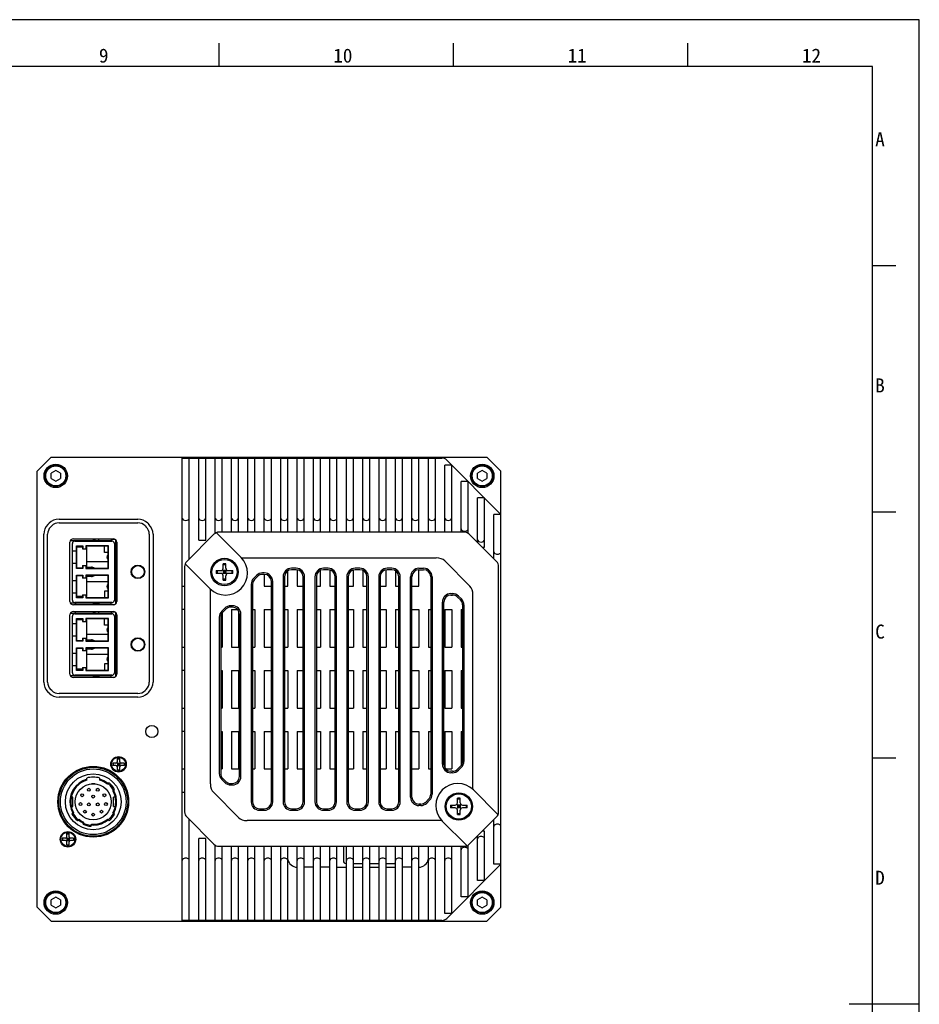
# Model space of a CAD drawing. Header units: millimetres. Extents: x 0 to 594, y 0 to 420.
# Tile 4 of 4: x 402 to 594, y 210 to 420. Entities that reach past the tile are written whole.
import ezdxf

# ---------------------------------------------------------------- set-up
doc = ezdxf.new("R2010")
doc.units = ezdxf.units.MM
doc.header["$LTSCALE"] = 32.67
doc.layers.get('0').update_dxf_attribs({"linetype": 'CONTINUOUS'})
doc.layers.add('20_ALL_FEATURES', color=7, linetype='CONTINUOUS')
doc.styles.add('TEXTSTYLE_2', font='simfang.ttf')
doc.styles.add('TEXTSTYLE_4', font='simfang.ttf')

msp = doc.modelspace()

# ---------------------------------------------------------------- linework, layer by layer
at = {"color": 7}
for p, q in [((594, 420), (0, 420)), ((594, 0), (594, 420)), ((444.63726, 410), (444.63726, 414.99993)), ((494.63726, 410), (494.63726, 414.99993)), ((544.63726, 410), (544.63726, 414.99993)), ((584, 410), (25, 410)), ((584, 10), (584, 410)), ((588.99993, 367.49505), (584, 367.49505)), ((588.99993, 314.99576), (584, 314.99576)), ((588.99993, 262.49647), (584, 262.49647)), ((594, 210), (579, 210))]:
    msp.add_line(p, q, dxfattribs=at)
at = {"layer": '20_ALL_FEATURES', "color": 7}
for p, q in [((405.74355, 323.69573), (408.74355, 326.69573)), ((408.74355, 326.69573), (501.74355, 326.69573)), ((436.74355, 227.89573), (436.74355, 326.49573)), ((436.74355, 326.49573), (492.12223, 326.49573)), ((438.24355, 304.99573), (438.24355, 326.49573)), ((440.24355, 308.99573), (440.24355, 326.49573)), ((441.74355, 308.99573), (441.74355, 326.49573)), ((443.74355, 310.45023), (443.74355, 326.49573)), ((445.24355, 310.69573), (445.24355, 326.49573)), ((447.24355, 310.69573), (447.24355, 326.49573)), ((448.74355, 310.69573), (448.74355, 326.49573)), ((450.74355, 310.69573), (450.74355, 326.49573)), ((452.24355, 310.69573), (452.24355, 326.49573)), ((454.24355, 310.69573), (454.24355, 326.49573)), ((455.74355, 310.69573), (455.74355, 326.49573)), ((457.74355, 310.69573), (457.74355, 326.49573)), ((459.24355, 310.69573), (459.24355, 326.49573)), ((461.24355, 310.69573), (461.24355, 326.49573)), ((462.74355, 310.69573), (462.74355, 326.49573)), ((464.74355, 310.69573), (464.74355, 326.49573)), ((466.24355, 310.69573), (466.24355, 326.49573)), ((468.24355, 310.69573), (468.24355, 326.49573)), ((469.74355, 310.69573), (469.74355, 326.49573)), ((471.74355, 310.69573), (471.74355, 326.49573)), ((473.24355, 310.69573), (473.24355, 326.49573)), ((475.24355, 310.69573), (475.24355, 326.49573)), ((476.74355, 310.69573), (476.74355, 326.49573)), ((478.74355, 310.69573), (478.74355, 326.49573)), ((480.24355, 310.69573), (480.24355, 326.49573)), ((482.24355, 310.69573), (482.24355, 326.49573)), ((483.74355, 310.69573), (483.74355, 326.49573)), ((485.74355, 310.69573), (485.74355, 326.49573)), ((487.24355, 310.69573), (487.24355, 326.49573)), ((489.24355, 310.69573), (489.24355, 326.49573)), ((490.74355, 310.69573), (490.74355, 326.49573)), ((493.18289, 326.05639), (504.74355, 314.49573)), ((501.74355, 326.69573), (504.74355, 323.69573)), ((405.74355, 230.69573), (405.74355, 323.69573)), ((409.74355, 323.85043), (408.74355, 323.27308)), ((410.74355, 323.27308), (409.74355, 323.85043)), ((492.74355, 310.69573), (492.74355, 324.99573)), ((494.24355, 324.99573), (492.74355, 324.99573)), ((494.24355, 310.69573), (494.24355, 324.99573)), ((500.74355, 323.85043), (499.74355, 323.27308)), ((501.74355, 323.27308), (500.74355, 323.85043)), ((504.74355, 230.69573), (504.74355, 323.69573)), ((408.74355, 322.11838), (408.74355, 323.27308)), ((408.74355, 322.11838), (409.74355, 321.54103)), ((409.74355, 321.54103), (410.74355, 322.11838)), ((410.74355, 323.27308), (410.74355, 322.11838)), ((496.24355, 310.69573), (496.24355, 321.49573)), ((497.74355, 321.49573), (496.24355, 321.49573)), ((497.74355, 310.44934), (497.74355, 321.49573)), ((499.74355, 322.11838), (499.74355, 323.27308)), ((499.74355, 322.11838), (500.74355, 321.54103)), ((500.74355, 321.54103), (501.74355, 322.11838)), ((501.74355, 323.27308), (501.74355, 322.11838)), ((501.24355, 317.99573), (499.74355, 317.99573)), ((499.74355, 308.49573), (499.74355, 317.99573)), ((501.24355, 307.49573), (501.24355, 317.99573)), ((410.43669, 313.48573), (427.25141, 313.48573)), ((504.74355, 314.49573), (503.24355, 314.49573)), ((503.24355, 304.99573), (503.24355, 314.49573)), ((408.07273, 312.36441), (408.31537, 312.60705)), ((408.63842, 311.79872), (408.88106, 312.04136)), ((410.43669, 312.68573), (427.25141, 312.68573)), ((428.80705, 312.04136), (429.04969, 311.79872)), ((429.37273, 312.60705), (429.61537, 312.36441)), ((407.19405, 278.72837), (407.19405, 310.24309)), ((407.99405, 278.72837), (407.99405, 310.24309)), ((412.86182, 308.89573), (421.54355, 308.89573)), ((413.51855, 309.28573), (422.01855, 309.28573)), ((413.79355, 308.79573), (421.74355, 308.79573)), ((417.54355, 308.89573), (418.24355, 309.19573)), ((418.94355, 309.19573), (418.24355, 309.19573)), ((418.94355, 308.89573), (418.94355, 309.19573)), ((421.54355, 309.19573), (421.54355, 308.89573)), ((421.54355, 309.19573), (422.37198, 309.19573)), ((422.54355, 295.40076), (422.54355, 309.0707)), ((429.69405, 310.24309), (429.69405, 278.72837)), ((430.49405, 310.24309), (430.49405, 278.72837)), ((437.68289, 304.43507), (443.50421, 310.25639)), ((440.24355, 308.99573), (441.74355, 308.99573)), ((444.10927, 310.47107), (449.27909, 305.30126)), ((496.92223, 310.69573), (444.56487, 310.69573)), ((497.98289, 310.25639), (503.80421, 304.43507)), ((412.76855, 295.93573), (412.76855, 308.53573)), ((413.29355, 296.17573), (413.29355, 308.29573)), ((413.29355, 306.71073), (414.17304, 306.71073)), ((414.17304, 307.78124), (414.17304, 306.71073)), ((414.17304, 307.78124), (415.51406, 307.78124)), ((414.17869, 307.77559), (414.17869, 306.71073)), ((414.19405, 307.76023), (414.17869, 307.76023)), ((414.19405, 302.96123), (414.19405, 307.76023)), ((414.23797, 307.71631), (414.19405, 307.76023)), ((414.23797, 303.00514), (414.23797, 307.71631)), ((414.23797, 307.71631), (415.44355, 307.71631)), ((415.44355, 307.70573), (414.23797, 307.70573)), ((415.44355, 307.50573), (414.23797, 307.50573)), ((414.94355, 307.70573), (414.94355, 307.50573)), ((415.51406, 307.78124), (415.44355, 307.71073)), ((415.44355, 307.71631), (415.44355, 307.16073)), ((415.44355, 307.16073), (416.24355, 307.16073)), ((415.51406, 307.78124), (415.51406, 307.16073)), ((416.17304, 307.78124), (416.17304, 307.16073)), ((416.24355, 307.71073), (416.17304, 307.78124)), ((421.01406, 307.78124), (416.17304, 307.78124)), ((416.24355, 307.71073), (416.24355, 307.16073)), ((420.94355, 307.71073), (416.24355, 307.71073)), ((420.94355, 307.70573), (416.24355, 307.70573)), ((416.34355, 307.50573), (416.24355, 307.50573)), ((416.34355, 303.01073), (416.34355, 307.50573)), ((420.14355, 306.36073), (420.14355, 307.70573)), ((421.01406, 307.78124), (420.94355, 307.71073)), ((420.94355, 303.01073), (420.94355, 307.71073)), ((421.01406, 302.94022), (421.01406, 307.78124)), ((422.24355, 308.29573), (422.24355, 296.17573)), ((422.76855, 308.53573), (422.76855, 295.93573)), ((500.74355, 307.49573), (501.24355, 307.49573)), ((420.94355, 306.36073), (420.14355, 306.36073)), ((449.38137, 305.19573), (490.92645, 305.19573)), ((492.72857, 304.56964), (498.11746, 299.18075)), ((413.29355, 304.11073), (414.17304, 304.11073)), ((414.17304, 304.11073), (414.17304, 302.94022)), ((415.51406, 302.94022), (414.17304, 302.94022)), ((414.17869, 304.11073), (414.17869, 302.94587)), ((414.17869, 302.96123), (414.19405, 302.96123)), ((414.19405, 302.96123), (414.23797, 303.00514)), ((415.44914, 303.00514), (414.23797, 303.00514)), ((415.44355, 303.56073), (415.44355, 303.01073)), ((415.44355, 303.56073), (416.24355, 303.56073)), ((415.44355, 303.01073), (415.44355, 303.00514)), ((415.44914, 303.00514), (415.51406, 302.94022)), ((415.51406, 303.56073), (415.51406, 302.94022)), ((416.17304, 303.56073), (416.17304, 302.94022)), ((416.24355, 303.01073), (416.17304, 302.94022)), ((416.17304, 302.94022), (421.01406, 302.94022)), ((416.24355, 303.56073), (416.24355, 303.01073)), ((416.24355, 303.01073), (420.94355, 303.01073)), ((420.94355, 304.36073), (416.34355, 304.36073)), ((416.34355, 303.23573), (417.34355, 303.23573)), ((420.94355, 303.01073), (421.01406, 302.94022)), ((437.24355, 303.37441), (437.24355, 251.01705)), ((442.63802, 298.66019), (437.46821, 303.83)), ((443.99443, 302.49573), (443.99412, 302.3389)), ((443.99443, 302.49573), (444.94355, 302.49573)), ((444.20353, 302.49573), (444.20353, 301.89573)), ((445.2971, 301.74928), (446.19, 302.64217)), ((445.2971, 302.64217), (446.19, 301.74928)), ((445.44355, 302.99573), (445.44355, 303.94485)), ((446.04355, 303.73575), (445.44355, 303.73575)), ((445.44355, 302.49573), (445.44355, 301.89573)), ((446.04355, 302.49573), (445.44355, 302.49573)), ((445.74355, 302.49573), (445.74355, 301.89573)), ((446.04355, 302.99573), (446.04355, 303.94485)), ((446.04355, 302.49573), (446.04355, 301.89573)), ((446.54355, 302.49573), (447.49267, 302.49573)), ((447.28357, 302.49573), (447.28357, 301.89573)), ((459.24355, 299.19573), (459.24355, 302.46291)), ((461.04355, 302.99573), (460.04355, 302.99573)), ((461.04355, 302.69573), (460.04355, 302.69573)), ((461.24355, 302.6809), (461.24355, 299.19573)), ((466.24355, 299.19573), (466.24355, 302.56924)), ((467.84355, 302.99573), (466.84355, 302.99573)), ((467.84355, 302.69573), (466.84355, 302.69573)), ((468.24355, 302.64091), (468.24355, 299.19573)), ((473.24355, 299.19573), (473.24355, 302.64091)), ((474.64355, 302.99573), (473.64355, 302.99573)), ((474.64355, 302.69573), (473.64355, 302.69573)), ((475.24355, 302.56924), (475.24355, 299.19573)), ((480.24355, 299.19573), (480.24355, 302.6809)), ((481.44355, 302.99573), (480.44355, 302.99573)), ((481.44355, 302.69573), (480.44355, 302.69573)), ((482.24355, 302.46291), (482.24355, 299.19573)), ((487.24355, 302.99573), (488.24355, 302.99573)), ((487.24355, 302.69573), (488.24355, 302.69573)), ((487.24355, 299.19573), (487.24355, 302.69573)), ((504.24355, 251.01705), (504.24355, 303.37441)), ((413.29355, 300.36073), (414.17304, 300.36073)), ((414.17304, 301.53124), (414.17304, 300.36073)), ((414.17304, 301.53124), (415.51406, 301.53124)), ((414.17869, 301.52559), (414.17869, 300.36073)), ((414.19405, 301.51023), (414.17869, 301.51023)), ((414.19405, 296.71123), (414.19405, 301.51023)), ((414.23797, 301.46631), (414.19405, 301.51023)), ((414.23797, 296.75514), (414.23797, 301.46631)), ((414.23797, 301.46631), (415.44914, 301.46631)), ((415.44362, 301.46631), (415.44364, 300.91072)), ((416.24355, 300.91072), (415.44365, 300.91072)), ((415.51406, 301.53124), (415.44914, 301.46631)), ((415.51406, 301.53124), (415.51406, 300.91072)), ((416.17304, 301.53124), (416.17304, 300.91072)), ((416.24355, 301.46073), (416.17304, 301.53124)), ((421.01406, 301.53124), (416.17304, 301.53124)), ((416.24355, 301.46073), (416.24355, 300.91072)), ((420.94355, 301.46073), (416.24355, 301.46073)), ((416.34355, 296.96573), (416.34355, 301.46073)), ((417.34355, 301.23573), (416.34355, 301.23573)), ((420.94355, 301.46073), (421.01406, 301.53124)), ((420.94355, 296.76073), (420.94355, 301.46073)), ((421.01406, 296.69022), (421.01406, 301.53124)), ((443.99412, 302.3389), (443.99404, 302.19573)), ((444.94355, 301.89573), (443.99443, 301.89573)), ((446.04355, 302.19573), (445.44355, 302.19573)), ((446.04355, 301.89573), (445.44355, 301.89573)), ((445.44355, 300.44661), (445.44355, 301.39573)), ((446.04355, 300.65571), (445.44355, 300.65571)), ((446.04355, 300.44661), (446.04355, 301.39573)), ((447.49267, 301.89573), (446.54355, 301.89573)), ((447.49267, 301.89573), (447.49298, 302.05255)), ((447.49298, 302.05255), (447.49306, 302.19573)), ((452.59208, 301.46852), (451.97076, 300.8472)), ((452.80421, 301.25639), (452.18289, 300.63507)), ((454.24355, 301.99573), (453.86487, 301.99573)), ((454.24355, 301.69573), (453.86487, 301.69573)), ((454.24355, 301.69573), (454.24355, 299.19573)), ((458.24355, 301.19573), (458.24355, 253.19573)), ((458.54355, 301.19573), (458.54355, 253.19573)), ((462.54355, 253.19573), (462.54355, 301.19573)), ((462.84355, 253.19573), (462.84355, 301.19573)), ((465.04355, 301.19573), (465.04355, 253.19573)), ((465.34355, 301.19573), (465.34355, 253.19573)), ((469.34355, 253.19573), (469.34355, 301.19573)), ((469.64355, 253.19573), (469.64355, 301.19573)), ((471.84355, 301.19573), (471.84355, 253.19573)), ((472.14355, 301.19573), (472.14355, 253.19573)), ((476.14355, 253.19573), (476.14355, 301.19573)), ((476.44355, 253.19573), (476.44355, 301.19573)), ((478.64355, 301.19573), (478.64355, 253.19573)), ((478.94355, 301.19573), (478.94355, 253.19573)), ((482.94355, 253.19573), (482.94355, 301.19573)), ((483.24355, 253.19573), (483.24355, 301.19573)), ((485.44355, 254.19573), (485.44355, 301.19573)), ((485.74355, 254.19573), (485.74355, 301.19573)), ((489.74355, 301.19573), (489.74355, 254.81705)), ((490.04355, 301.19573), (490.04355, 254.81705)), ((420.94355, 300.11073), (416.34355, 300.11073)), ((436.74355, 299.19573), (437.24355, 299.19573)), ((442.74355, 257.01283), (442.74355, 298.55791)), ((451.44355, 299.57441), (451.44355, 253.19573)), ((451.74355, 299.57441), (451.74355, 253.19573)), ((454.24355, 299.19573), (455.74355, 299.19573)), ((455.74355, 253.19573), (455.74355, 300.19573)), ((456.04355, 253.19573), (456.04355, 300.19573)), ((458.54355, 299.19573), (459.24355, 299.19573)), ((461.24355, 299.19573), (462.54355, 299.19573)), ((465.34355, 299.19573), (466.24355, 299.19573)), ((468.24355, 299.19573), (469.34355, 299.19573)), ((472.14355, 299.19573), (473.24355, 299.19573)), ((475.24355, 299.19573), (476.14355, 299.19573)), ((478.94355, 299.19573), (480.24355, 299.19573)), ((482.24355, 299.19573), (482.94355, 299.19573)), ((485.74355, 299.19573), (487.24355, 299.19573)), ((413.29355, 297.76073), (414.17304, 297.76073)), ((414.17304, 297.76073), (414.17304, 296.69022)), ((414.17869, 296.69587), (414.17304, 296.69022)), ((415.51406, 296.69022), (414.17304, 296.69022)), ((414.17869, 297.76073), (414.17869, 296.69587)), ((414.17869, 296.71123), (414.19405, 296.71123)), ((414.19405, 296.71123), (414.23797, 296.75514)), ((415.44355, 296.96573), (414.23797, 296.96573)), ((414.23797, 296.76573), (415.44355, 296.76573)), ((415.44355, 296.75514), (414.23797, 296.75514)), ((414.94355, 296.76573), (414.94355, 296.96573)), ((415.44355, 297.31073), (415.44355, 296.75514)), ((415.44355, 297.31073), (416.24355, 297.31073)), ((415.44355, 296.76073), (415.51406, 296.69022)), ((415.51406, 297.31073), (415.51406, 296.69022)), ((416.17304, 297.31073), (416.17304, 296.69022)), ((416.17304, 296.69022), (416.24355, 296.76073)), ((416.17304, 296.69022), (421.01406, 296.69022)), ((416.24355, 297.31073), (416.24355, 296.76073)), ((416.34355, 296.96573), (416.24355, 296.96573)), ((416.24355, 296.76573), (420.94355, 296.76573)), ((416.24355, 296.76073), (420.94355, 296.76073)), ((420.14355, 298.11073), (420.14355, 296.76573)), ((420.94355, 298.11073), (420.14355, 298.11073)), ((420.94355, 296.76073), (421.01406, 296.69022)), ((494.04355, 297.59573), (494.42223, 297.59573)), ((494.04355, 297.29573), (494.42223, 297.29573)), ((495.48289, 296.85639), (496.10421, 296.23507)), ((496.31634, 296.4472), (495.69502, 297.06852)), ((498.74355, 255.83354), (498.74355, 297.37863)), ((421.54355, 295.57573), (412.86182, 295.57573)), ((422.01855, 295.18573), (413.51855, 295.18573)), ((421.74355, 295.67573), (413.79355, 295.67573)), ((418.24355, 295.27573), (417.54355, 295.57573)), ((418.94355, 295.27573), (418.24355, 295.27573)), ((418.94355, 295.57573), (418.94355, 295.27573)), ((421.54355, 295.27573), (421.54355, 295.57573)), ((421.54355, 295.27573), (422.37198, 295.27573)), ((437.24355, 294.19573), (436.74355, 294.19573)), ((445.79208, 294.46852), (445.17076, 293.8472)), ((446.00421, 294.25639), (445.38289, 293.63507)), ((447.44355, 294.99573), (447.06487, 294.99573)), ((447.44355, 294.69573), (447.06487, 294.69573)), ((447.24355, 294.19573), (447.24355, 286.19573)), ((447.24355, 294.19573), (448.5598, 294.19573)), ((451.74355, 294.19573), (452.24355, 294.19573)), ((452.24355, 294.19573), (452.24355, 286.19573)), ((454.24355, 294.19573), (454.24355, 286.19573)), ((454.24355, 294.19573), (455.74355, 294.19573)), ((458.54355, 294.19573), (459.24355, 294.19573)), ((459.24355, 294.19573), (459.24355, 286.19573)), ((461.24355, 294.19573), (461.24355, 286.19573)), ((461.24355, 294.19573), (462.54355, 294.19573)), ((465.34355, 294.19573), (466.24355, 294.19573)), ((466.24355, 294.19573), (466.24355, 286.19573)), ((468.24355, 294.19573), (468.24355, 286.19573)), ((468.24355, 294.19573), (469.34355, 294.19573)), ((472.14355, 294.19573), (473.24355, 294.19573)), ((473.24355, 294.19573), (473.24355, 286.19573)), ((475.24355, 294.19573), (476.14355, 294.19573)), ((475.24355, 294.19573), (475.24355, 286.19573)), ((478.94355, 294.19573), (480.24355, 294.19573)), ((480.24355, 294.19573), (480.24355, 286.19573)), ((482.24355, 294.19573), (482.94355, 294.19573)), ((482.24355, 294.19573), (482.24355, 286.19573)), ((485.74355, 294.19573), (487.24355, 294.19573)), ((487.24355, 294.19573), (487.24355, 286.19573)), ((489.24355, 294.19573), (489.74355, 294.19573)), ((489.24355, 294.19573), (489.24355, 286.19573)), ((492.24355, 261.19573), (492.24355, 295.79573)), ((492.54355, 261.19573), (492.54355, 295.79573)), ((492.74355, 294.19573), (494.24355, 294.19573)), ((492.74355, 294.19573), (492.74355, 286.19573)), ((494.24355, 294.19573), (494.24355, 286.19573)), ((496.24355, 294.19573), (496.54355, 294.19573)), ((496.24355, 294.19573), (496.24355, 286.19573)), ((496.54355, 295.17441), (496.54355, 261.81705)), ((496.84355, 295.17441), (496.84355, 261.81705)), ((412.76855, 280.43573), (412.76855, 293.03573)), ((412.86182, 293.39573), (421.54355, 293.39573)), ((413.29355, 280.67573), (413.29355, 292.79573)), ((413.51855, 293.78573), (422.01855, 293.78573)), ((413.79355, 293.29573), (421.74355, 293.29573)), ((414.17304, 292.28124), (414.17304, 291.21073)), ((414.17304, 292.28124), (415.51406, 292.28124)), ((414.17869, 292.27559), (414.17869, 291.21073)), ((414.19405, 292.26023), (414.17869, 292.26023)), ((414.19405, 287.46123), (414.19405, 292.26023)), ((414.23797, 292.21631), (414.19405, 292.26023)), ((414.23797, 287.50514), (414.23797, 292.21631)), ((414.23797, 292.21631), (415.44355, 292.21631)), ((415.44355, 292.20573), (414.23797, 292.20573)), ((415.44355, 292.00573), (414.23797, 292.00573)), ((414.94355, 292.20573), (414.94355, 292.00573)), ((415.51406, 292.28124), (415.44355, 292.21073)), ((415.44355, 292.21631), (415.44355, 291.66073)), ((415.51406, 292.28124), (415.51406, 291.66073)), ((416.17304, 292.28124), (416.17304, 291.66073)), ((416.24355, 292.21073), (416.17304, 292.28124)), ((421.01406, 292.28124), (416.17304, 292.28124)), ((416.24355, 292.21073), (416.24355, 291.66073)), ((420.94355, 292.21073), (416.24355, 292.21073)), ((420.94355, 292.20573), (416.24355, 292.20573)), ((416.34355, 292.00573), (416.24355, 292.00573)), ((416.34355, 287.51073), (416.34355, 292.00573)), ((417.54355, 293.39573), (418.24355, 293.69573)), ((418.94355, 293.69573), (418.24355, 293.69573)), ((418.94355, 293.39573), (418.94355, 293.69573)), ((420.14355, 290.86073), (420.14355, 292.20573)), ((421.01406, 292.28124), (420.94355, 292.21073)), ((420.94355, 287.51073), (420.94355, 292.21073)), ((421.01406, 287.44022), (421.01406, 292.28124)), ((421.54355, 293.69573), (421.54355, 293.39573)), ((421.54355, 293.69573), (422.37198, 293.69573)), ((422.24355, 292.79573), (422.24355, 280.67573)), ((422.54355, 279.90076), (422.54355, 293.5707)), ((422.76855, 293.03573), (422.76855, 280.43573)), ((444.64355, 292.57441), (444.64355, 259.21705)), ((444.94355, 292.57441), (444.94355, 259.21705)), ((445.24355, 293.47221), (445.24355, 286.19573)), ((448.74355, 293.94388), (448.74355, 286.19573)), ((448.94355, 258.59573), (448.94355, 293.19573)), ((449.24355, 258.59573), (449.24355, 293.19573)), ((413.29355, 291.21073), (414.17304, 291.21073)), ((415.44355, 291.66073), (416.24355, 291.66073)), ((420.94355, 290.86073), (420.14355, 290.86073)), ((413.29355, 288.61073), (414.17304, 288.61073)), ((414.17304, 288.61073), (414.17304, 287.44022)), ((414.17869, 288.61073), (414.17869, 287.44587)), ((415.44355, 288.06073), (415.44355, 287.50514)), ((415.44355, 288.06073), (416.24355, 288.06073)), ((415.51406, 288.06073), (415.51406, 287.44022)), ((416.17304, 288.06073), (416.17304, 287.44022)), ((416.24355, 288.06073), (416.24355, 287.51073)), ((420.94355, 288.86073), (416.34355, 288.86073)), ((416.34355, 287.73573), (417.34355, 287.73573)), ((415.51406, 287.44022), (414.17304, 287.44022)), ((414.17304, 286.03124), (414.17304, 284.86073)), ((414.17304, 286.03124), (415.51406, 286.03124)), ((414.17869, 287.46123), (414.19405, 287.46123)), ((414.17869, 286.02559), (414.17869, 284.86073)), ((414.19405, 286.01023), (414.17869, 286.01023)), ((414.19405, 287.46123), (414.23797, 287.50514)), ((414.19405, 281.21123), (414.19405, 286.01023)), ((414.23797, 285.96631), (414.19405, 286.01023)), ((415.44914, 287.50514), (414.23797, 287.50514)), ((414.23797, 281.25514), (414.23797, 285.96631)), ((414.23797, 285.96631), (415.44914, 285.96631)), ((415.44362, 285.96631), (415.44364, 285.41072)), ((415.44914, 287.50514), (415.51406, 287.44022)), ((415.51406, 286.03124), (415.44914, 285.96631)), ((415.51406, 286.03124), (415.51406, 285.41072)), ((416.24355, 287.51073), (416.17304, 287.44022)), ((416.17304, 287.44022), (421.01406, 287.44022)), ((416.17304, 286.03124), (416.17304, 285.41072)), ((416.24355, 285.96073), (416.17304, 286.03124)), ((421.01406, 286.03124), (416.17304, 286.03124)), ((416.24355, 287.51073), (420.94355, 287.51073)), ((416.24355, 285.96073), (416.24355, 285.41072)), ((420.94355, 285.96073), (416.24355, 285.96073)), ((416.34355, 281.46573), (416.34355, 285.96073)), ((417.34355, 285.73573), (416.34355, 285.73573)), ((420.94355, 287.51073), (421.01406, 287.44022)), ((420.94355, 285.96073), (421.01406, 286.03124)), ((420.94355, 281.26073), (420.94355, 285.96073)), ((421.01406, 281.19022), (421.01406, 286.03124)), ((436.74355, 286.19573), (437.24355, 286.19573)), ((444.94355, 286.19573), (445.24355, 286.19573)), ((447.24355, 286.19573), (448.74355, 286.19573)), ((451.74355, 286.19573), (452.24355, 286.19573)), ((454.24355, 286.19573), (455.74355, 286.19573)), ((458.54355, 286.19573), (459.24355, 286.19573)), ((461.24355, 286.19573), (462.54355, 286.19573)), ((465.34355, 286.19573), (466.24355, 286.19573)), ((468.24355, 286.19573), (469.34355, 286.19573)), ((472.14355, 286.19573), (473.24355, 286.19573)), ((475.24355, 286.19573), (476.14355, 286.19573)), ((478.94355, 286.19573), (480.24355, 286.19573)), ((482.24355, 286.19573), (482.94355, 286.19573)), ((485.74355, 286.19573), (487.24355, 286.19573)), ((489.24355, 286.19573), (489.74355, 286.19573)), ((492.74355, 286.19573), (494.24355, 286.19573)), ((496.24355, 286.19573), (496.54355, 286.19573)), ((413.29355, 284.86073), (414.17304, 284.86073)), ((416.24355, 285.41072), (415.44365, 285.41072)), ((420.94355, 284.61073), (416.34355, 284.61073)), ((413.29355, 282.26073), (414.17304, 282.26073)), ((414.17304, 282.26073), (414.17304, 281.19022)), ((414.17869, 282.26073), (414.17869, 281.19587)), ((415.44355, 281.46573), (414.23797, 281.46573)), ((414.94355, 281.26573), (414.94355, 281.46573)), ((415.44355, 281.81073), (415.44355, 281.25514)), ((415.44355, 281.81073), (416.24355, 281.81073)), ((415.51406, 281.81073), (415.51406, 281.19022)), ((416.17304, 281.81073), (416.17304, 281.19022)), ((416.24355, 281.81073), (416.24355, 281.26073)), ((416.34355, 281.46573), (416.24355, 281.46573)), ((420.14355, 282.61073), (420.14355, 281.26573)), ((420.94355, 282.61073), (420.14355, 282.61073)), ((421.54355, 280.07573), (412.86182, 280.07573)), ((422.01855, 279.68573), (413.51855, 279.68573)), ((421.74355, 280.17573), (413.79355, 280.17573)), ((414.17869, 281.19587), (414.17304, 281.19022)), ((415.51406, 281.19022), (414.17304, 281.19022)), ((414.17869, 281.21123), (414.19405, 281.21123)), ((414.19405, 281.21123), (414.23797, 281.25514)), ((414.23797, 281.26573), (415.44355, 281.26573)), ((415.44355, 281.25514), (414.23797, 281.25514)), ((415.44355, 281.26073), (415.51406, 281.19022)), ((416.17304, 281.19022), (416.24355, 281.26073)), ((416.17304, 281.19022), (421.01406, 281.19022)), ((416.24355, 281.26573), (420.94355, 281.26573)), ((416.24355, 281.26073), (420.94355, 281.26073)), ((418.24355, 279.77573), (417.54355, 280.07573)), ((418.94355, 279.77573), (418.24355, 279.77573)), ((418.94355, 280.07573), (418.94355, 279.77573)), ((420.94355, 281.26073), (421.01406, 281.19022)), ((421.54355, 279.77573), (421.54355, 280.07573)), ((421.54355, 279.77573), (422.37198, 279.77573)), ((437.24355, 281.19573), (436.74355, 281.19573)), ((444.94355, 281.19573), (445.24355, 281.19573)), ((445.24355, 281.19573), (445.24355, 273.19573)), ((447.24355, 281.19573), (447.24355, 273.19573)), ((447.24355, 281.19573), (448.74355, 281.19573)), ((448.74355, 281.19573), (448.74355, 273.19573)), ((451.74355, 281.19573), (452.24355, 281.19573)), ((452.24355, 281.19573), (452.24355, 273.19573)), ((454.24355, 281.19573), (454.24355, 273.19573)), ((454.24355, 281.19573), (455.74355, 281.19573)), ((458.54355, 281.19573), (459.24355, 281.19573)), ((459.24355, 281.19573), (459.24355, 273.19573)), ((461.24355, 281.19573), (462.54355, 281.19573)), ((461.24355, 281.19573), (461.24355, 273.19573)), ((465.34355, 281.19573), (466.24355, 281.19573)), ((466.24355, 281.19573), (466.24355, 273.19573)), ((468.24355, 281.19573), (469.34355, 281.19573)), ((468.24355, 281.19573), (468.24355, 273.19573)), ((472.14355, 281.19573), (473.24355, 281.19573)), ((473.24355, 281.19573), (473.24355, 273.19573)), ((475.24355, 281.19573), (476.14355, 281.19573)), ((475.24355, 281.19573), (475.24355, 273.19573)), ((478.94355, 281.19573), (480.24355, 281.19573)), ((480.24355, 281.19573), (480.24355, 273.19573)), ((482.24355, 281.19573), (482.94355, 281.19573)), ((482.24355, 281.19573), (482.24355, 273.19573)), ((485.74355, 281.19573), (487.24355, 281.19573)), ((487.24355, 281.19573), (487.24355, 273.19573)), ((489.24355, 281.19573), (489.74355, 281.19573)), ((489.24355, 281.19573), (489.24355, 273.19573)), ((492.74355, 281.19573), (494.24355, 281.19573)), ((492.74355, 281.19573), (492.74355, 273.19573)), ((494.24355, 281.19573), (494.24355, 273.19573)), ((496.24355, 281.19573), (496.54355, 281.19573)), ((496.24355, 281.19573), (496.24355, 273.19573)), ((408.31537, 276.36441), (408.07273, 276.60705)), ((408.88106, 276.93009), (408.63842, 277.17273)), ((427.25141, 276.28573), (410.43669, 276.28573)), ((427.25141, 275.48573), (410.43669, 275.48573)), ((429.04969, 277.17273), (428.80705, 276.93009)), ((429.61537, 276.60705), (429.37273, 276.36441)), ((436.74355, 273.19573), (437.24355, 273.19573)), ((444.94355, 273.19573), (445.24355, 273.19573)), ((447.24355, 273.19573), (448.74355, 273.19573)), ((451.74355, 273.19573), (452.24355, 273.19573)), ((454.24355, 273.19573), (455.74355, 273.19573)), ((458.54355, 273.19573), (459.24355, 273.19573)), ((461.24355, 273.19573), (462.54355, 273.19573)), ((465.34355, 273.19573), (466.24355, 273.19573)), ((468.24355, 273.19573), (469.34355, 273.19573)), ((472.14355, 273.19573), (473.24355, 273.19573)), ((475.24355, 273.19573), (476.14355, 273.19573)), ((478.94355, 273.19573), (480.24355, 273.19573)), ((482.24355, 273.19573), (482.94355, 273.19573)), ((485.74355, 273.19573), (487.24355, 273.19573)), ((489.24355, 273.19573), (489.74355, 273.19573)), ((492.74355, 273.19573), (494.24355, 273.19573)), ((496.24355, 273.19573), (496.54355, 273.19573)), ((437.24355, 268.19573), (436.74355, 268.19573)), ((444.94355, 268.19573), (445.24355, 268.19573)), ((445.24355, 268.19573), (445.24355, 260.19573)), ((447.24355, 268.19573), (448.74355, 268.19573)), ((447.24355, 268.19573), (447.24355, 260.19573)), ((448.74355, 268.19573), (448.74355, 260.19573)), ((451.74355, 268.19573), (452.24355, 268.19573)), ((452.24355, 268.19573), (452.24355, 260.19573)), ((454.24355, 268.19573), (455.74355, 268.19573)), ((454.24355, 268.19573), (454.24355, 260.19573)), ((458.54355, 268.19573), (459.24355, 268.19573)), ((459.24355, 268.19573), (459.24355, 260.19573)), ((461.24355, 268.19573), (462.54355, 268.19573)), ((461.24355, 268.19573), (461.24355, 260.19573)), ((465.34355, 268.19573), (466.24355, 268.19573)), ((466.24355, 268.19573), (466.24355, 260.19573)), ((468.24355, 268.19573), (469.34355, 268.19573)), ((468.24355, 268.19573), (468.24355, 260.19573)), ((472.14355, 268.19573), (473.24355, 268.19573)), ((473.24355, 268.19573), (473.24355, 260.19573)), ((475.24355, 268.19573), (476.14355, 268.19573)), ((475.24355, 268.19573), (475.24355, 260.19573)), ((478.94355, 268.19573), (480.24355, 268.19573)), ((480.24355, 268.19573), (480.24355, 260.19573)), ((482.24355, 268.19573), (482.94355, 268.19573)), ((482.24355, 268.19573), (482.24355, 260.19573)), ((485.74355, 268.19573), (487.24355, 268.19573)), ((487.24355, 268.19573), (487.24355, 260.19573)), ((489.24355, 268.19573), (489.74355, 268.19573)), ((489.24355, 268.19573), (489.24355, 260.19573)), ((492.74355, 268.19573), (494.24355, 268.19573)), ((492.74355, 268.19573), (492.74355, 260.44758)), ((494.24355, 268.19573), (494.24355, 260.19573)), ((496.24355, 268.19573), (496.54355, 268.19573)), ((496.24355, 268.19573), (496.24355, 260.91924)), ((421.94355, 261.44573), (421.94355, 260.94573)), ((422.59355, 261.44573), (421.94355, 261.44573)), ((422.59355, 260.94573), (421.94355, 260.94573)), ((421.96459, 261.44573), (421.96459, 260.94573)), ((422.80568, 261.5336), (423.48142, 260.85786)), ((422.80568, 260.85786), (423.48142, 261.5336)), ((422.89355, 261.74573), (422.89355, 262.39573)), ((422.89355, 262.39573), (423.39355, 262.39573)), ((422.89355, 262.37469), (423.39355, 262.37469)), ((422.89355, 261.44573), (422.89355, 260.94573)), ((422.89355, 261.44573), (423.39355, 261.44573)), ((422.89355, 261.19573), (423.39355, 261.19573)), ((422.89355, 260.94573), (423.39355, 260.94573)), ((422.89355, 259.99573), (422.89355, 260.64573)), ((423.14355, 261.44573), (423.14355, 260.94573)), ((423.39355, 261.74573), (423.39355, 262.39573)), ((423.39355, 261.44573), (423.39355, 260.94573)), ((423.39355, 259.99573), (423.39355, 260.64573)), ((424.34355, 261.44573), (423.69355, 261.44573)), ((424.34355, 260.94573), (423.69355, 260.94573)), ((424.32251, 261.44573), (424.32251, 260.94573)), ((424.34355, 261.44573), (424.34355, 260.94573)), ((496.10421, 260.75639), (495.48289, 260.13507)), ((495.69502, 259.92294), (496.31634, 260.54426)), ((422.89355, 260.01677), (423.39355, 260.01677)), ((422.89355, 259.99573), (423.39355, 259.99573)), ((436.74355, 260.19573), (437.24355, 260.19573)), ((444.94355, 260.19573), (445.24355, 260.19573)), ((447.24355, 260.19573), (448.74355, 260.19573)), ((451.74355, 260.19573), (452.24355, 260.19573)), ((454.24355, 260.19573), (455.74355, 260.19573)), ((458.54355, 260.19573), (459.24355, 260.19573)), ((461.24355, 260.19573), (462.54355, 260.19573)), ((465.34355, 260.19573), (466.24355, 260.19573)), ((468.24355, 260.19573), (469.34355, 260.19573)), ((472.14355, 260.19573), (473.24355, 260.19573)), ((475.24355, 260.19573), (476.14355, 260.19573)), ((478.94355, 260.19573), (480.24355, 260.19573)), ((482.24355, 260.19573), (482.94355, 260.19573)), ((485.74355, 260.19573), (487.24355, 260.19573)), ((489.24355, 260.19573), (489.74355, 260.19573)), ((492.92731, 260.19573), (494.24355, 260.19573)), ((494.42223, 259.69573), (494.04355, 259.69573)), ((494.42223, 259.39573), (494.04355, 259.39573)), ((416.34355, 257.78702), (416.34355, 258.25562)), ((417.34355, 256.99573), (417.34355, 257.02489)), ((418.14355, 256.99573), (417.34355, 256.99573)), ((418.14355, 257.02489), (418.14355, 256.99573)), ((419.14355, 257.78702), (419.14355, 258.25562)), ((421.12724, 257.20985), (420.77684, 256.91583)), ((445.17076, 257.94426), (445.79208, 257.32294)), ((445.38289, 258.15639), (446.00421, 257.53507)), ((447.06487, 257.09573), (447.44355, 257.09573)), ((447.06487, 256.79573), (447.44355, 256.79573)), ((413.39355, 254.19573), (413.04919, 254.19573)), ((413.39355, 252.19573), (413.39355, 254.19573)), ((421.93386, 255.53695), (422.28426, 255.83097)), ((422.09355, 252.19573), (422.09355, 254.19573)), ((422.43799, 254.19573), (422.09355, 254.19573)), ((437.24355, 255.19573), (436.74355, 255.19573)), ((448.75853, 249.82182), (443.36964, 255.21071)), ((498.84908, 255.73126), (504.0189, 250.56145)), ((413.04911, 252.19573), (413.39355, 252.19573)), ((422.09355, 252.19573), (422.43799, 252.19573)), ((487.62223, 252.69573), (487.24355, 252.69573)), ((487.62223, 252.39573), (487.24355, 252.39573)), ((489.30421, 253.75639), (488.68289, 253.13507)), ((488.89502, 252.92294), (489.51634, 253.54426)), ((493.99412, 252.3389), (493.99404, 252.19573)), ((493.99443, 252.49573), (493.99412, 252.3389)), ((493.99443, 252.49573), (494.94355, 252.49573)), ((494.20353, 252.49573), (494.20353, 251.89573)), ((495.2971, 252.64217), (496.19, 251.74928)), ((495.2971, 251.74928), (496.19, 252.64217)), ((495.44355, 252.99573), (495.44355, 253.94485)), ((496.04355, 253.73575), (495.44355, 253.73575)), ((496.04355, 252.49573), (495.44355, 252.49573)), ((495.44355, 252.49573), (495.44355, 251.89573)), ((496.04355, 252.19573), (495.44355, 252.19573)), ((495.74355, 252.49573), (495.74355, 251.89573)), ((496.04355, 252.99573), (496.04355, 253.94485)), ((496.04355, 252.49573), (496.04355, 251.89573)), ((496.54355, 252.49573), (497.49267, 252.49573)), ((497.28357, 252.49573), (497.28357, 251.89573)), ((497.49267, 251.89573), (497.49298, 252.05255)), ((497.49298, 252.05255), (497.49306, 252.19573)), ((413.55324, 250.85451), (413.20284, 250.56049)), ((422.28426, 250.56049), (421.93386, 250.85451)), ((437.68289, 249.95639), (443.50421, 244.13507)), ((453.24355, 251.69573), (454.24355, 251.69573)), ((453.24355, 251.39573), (454.24355, 251.39573)), ((460.04355, 251.69573), (461.04355, 251.69573)), ((460.04355, 251.39573), (461.04355, 251.39573)), ((466.84355, 251.69573), (467.84355, 251.69573)), ((466.84355, 251.39573), (467.84355, 251.39573)), ((473.64355, 251.69573), (474.64355, 251.69573)), ((473.64355, 251.39573), (474.64355, 251.39573)), ((480.44355, 251.69573), (481.44355, 251.69573)), ((480.44355, 251.39573), (481.44355, 251.39573)), ((494.94355, 251.89573), (493.99443, 251.89573)), ((496.04355, 251.89573), (495.44355, 251.89573)), ((495.44355, 250.44661), (495.44355, 251.39573)), ((496.04355, 250.65571), (495.44355, 250.65571)), ((496.04355, 250.44661), (496.04355, 251.39573)), ((497.49267, 251.89573), (496.54355, 251.89573)), ((503.80421, 249.95639), (497.98289, 244.13507)), ((414.35986, 249.18161), (414.71026, 249.47563)), ((415.65392, 248.87445), (415.53553, 248.43262)), ((417.2742, 247.96675), (417.39259, 248.40858)), ((420.77684, 249.47563), (421.12724, 249.18161)), ((438.24355, 227.89573), (438.24355, 249.39573)), ((492.10574, 249.19573), (450.56065, 249.19573)), ((497.37783, 243.92038), (492.20802, 249.09019)), ((503.24355, 239.89573), (503.24355, 249.39573)), ((412.09355, 245.74573), (412.09355, 246.39573)), ((412.09355, 246.39573), (412.59355, 246.39573)), ((412.09355, 246.37469), (412.59355, 246.37469)), ((412.59355, 245.74573), (412.59355, 246.39573)), ((499.74355, 236.39573), (499.74355, 245.89573)), ((501.24355, 246.89573), (500.74355, 246.89573)), ((501.24355, 236.39573), (501.24355, 246.89573)), ((411.14355, 245.44573), (411.14355, 244.94573)), ((411.79355, 245.44573), (411.14355, 245.44573)), ((411.79355, 244.94573), (411.14355, 244.94573)), ((411.16459, 245.44573), (411.16459, 244.94573)), ((412.00568, 245.5336), (412.68142, 244.85786)), ((412.00568, 244.85786), (412.68142, 245.5336)), ((412.09355, 245.44573), (412.09355, 244.94573)), ((412.09355, 245.44573), (412.59355, 245.44573)), ((412.09355, 245.19573), (412.59355, 245.19573)), ((412.09355, 244.94573), (412.59355, 244.94573)), ((412.09355, 243.99573), (412.09355, 244.64573)), ((412.09355, 244.01677), (412.59355, 244.01677)), ((412.09355, 243.99573), (412.59355, 243.99573)), ((412.34355, 245.44573), (412.34355, 244.94573)), ((412.59355, 245.44573), (412.59355, 244.94573)), ((412.59355, 243.99573), (412.59355, 244.64573)), ((413.54355, 245.44573), (412.89355, 245.44573)), ((413.54355, 244.94573), (412.89355, 244.94573)), ((413.52251, 245.44573), (413.52251, 244.94573)), ((413.54355, 245.44573), (413.54355, 244.94573)), ((441.74355, 245.39573), (440.24355, 245.39573)), ((440.24355, 227.89573), (440.24355, 245.39573)), ((441.74355, 227.89573), (441.74355, 245.39573)), ((443.74355, 227.89573), (443.74355, 243.94211)), ((444.56487, 243.69573), (496.92223, 243.69573)), ((445.24355, 227.89573), (445.24355, 243.69573)), ((447.24355, 227.89573), (447.24355, 243.69573)), ((448.74355, 227.89573), (448.74355, 243.69573)), ((450.74355, 227.89573), (450.74355, 243.69573)), ((452.24355, 227.89573), (452.24355, 243.69573)), ((454.24355, 227.89573), (454.24355, 243.69573)), ((455.74355, 227.89573), (455.74355, 243.69573)), ((457.74355, 227.89573), (457.74355, 243.69573)), ((459.24355, 227.89573), (459.24355, 243.69573)), ((461.24355, 227.89573), (461.24355, 243.69573)), ((462.74355, 227.89573), (462.74355, 243.69573)), ((464.74355, 227.89573), (464.74355, 243.69573)), ((466.24355, 227.89573), (466.24355, 243.69573)), ((468.24355, 227.89573), (468.24355, 243.69573)), ((469.74355, 227.89573), (469.74355, 243.69573)), ((471.12355, 243.69573), (471.12355, 240.55073)), ((471.74355, 227.89573), (471.74355, 243.69573)), ((473.24355, 227.89573), (473.24355, 243.69573)), ((475.24355, 227.89573), (475.24355, 243.69573)), ((476.74355, 227.89573), (476.74355, 243.69573)), ((478.74355, 227.89573), (478.74355, 243.69573)), ((480.24355, 227.89573), (480.24355, 243.69573)), ((482.24355, 227.89573), (482.24355, 243.69573)), ((483.74355, 227.89573), (483.74355, 243.69573)), ((485.74355, 227.89573), (485.74355, 243.69573)), ((487.24355, 227.89573), (487.24355, 243.69573)), ((489.24355, 227.89573), (489.24355, 243.69573)), ((490.74355, 227.89573), (490.74355, 243.69573)), ((492.74355, 229.39573), (492.74355, 243.69573)), ((494.24355, 229.39573), (494.24355, 243.69573)), ((496.24355, 232.89573), (496.24355, 243.69573)), ((497.74355, 232.89573), (497.74355, 243.94123)), ((471.62355, 240.05073), (471.74355, 240.05073)), ((473.24355, 240.05073), (475.24355, 240.05073)), ((476.74355, 240.05073), (478.74355, 240.05073)), ((480.24355, 240.05073), (482.24355, 240.05073)), ((504.74355, 239.89573), (493.18289, 228.33507)), ((504.74355, 239.89573), (503.24355, 239.89573)), ((464.74355, 239.24553), (462.74355, 239.24553)), ((468.24355, 239.24553), (466.24355, 239.24553)), ((469.74355, 239.24553), (471.74355, 239.24553)), ((473.24355, 239.24553), (475.24355, 239.24553)), ((476.74355, 239.24553), (478.74355, 239.24553)), ((480.24355, 239.24553), (482.24355, 239.24553)), ((485.74355, 239.24553), (483.74355, 239.24553)), ((501.24355, 236.39573), (499.74355, 236.39573)), ((409.74355, 232.85043), (408.74355, 232.27308)), ((408.74355, 231.11838), (408.74355, 232.27308)), ((408.74355, 231.11838), (409.74355, 230.54103)), ((410.74355, 232.27308), (409.74355, 232.85043)), ((409.74355, 230.54103), (410.74355, 231.11838)), ((410.74355, 232.27308), (410.74355, 231.11838)), ((497.74355, 232.89573), (496.24355, 232.89573)), ((500.74355, 232.85043), (499.74355, 232.27308)), ((499.74355, 231.11838), (499.74355, 232.27308)), ((499.74355, 231.11838), (500.74355, 230.54103)), ((501.74355, 232.27308), (500.74355, 232.85043)), ((500.74355, 230.54103), (501.74355, 231.11838)), ((501.74355, 232.27308), (501.74355, 231.11838)), ((408.74355, 227.69573), (405.74355, 230.69573)), ((494.24355, 229.39573), (492.74355, 229.39573)), ((504.74355, 230.69573), (501.74355, 227.69573)), ((408.74355, 227.69573), (501.74355, 227.69573)), ((492.12223, 227.89573), (436.74355, 227.89573))]:
    msp.add_line(p, q, dxfattribs=at)
for centre, radius in [((409.74355, 322.69573), 2.5), ((409.74355, 322.69573), 2.25), ((409.74355, 322.69573), 2.15), ((500.74355, 322.69573), 2.5), ((500.74355, 322.69573), 2.25), ((500.74355, 322.69573), 2.15), ((445.74355, 302.19573), 2.925), ((445.74355, 302.19573), 2.675), ((427.26855, 302.23573), 1.45), ((427.26855, 302.23573), 1.35), ((427.26855, 286.73573), 1.45), ((427.26855, 286.73573), 1.35), ((430.24355, 268.19573), 1.3), ((423.14355, 261.19573), 1.65), ((423.14355, 261.19573), 1.5), ((417.74355, 253.19573), 7.55), ((417.74355, 253.19573), 7.35), ((417.74355, 253.19573), 7), ((417.74355, 253.19573), 5.95), ((417.74355, 253.19573), 3.85), ((415.36355, 254.57573), 0.3), ((416.79355, 255.77573), 0.3), ((417.74355, 254.29573), 0.3), ((418.69355, 255.77573), 0.3), ((420.12355, 254.57573), 0.3), ((495.74355, 252.19573), 2.925), ((495.74355, 252.19573), 2.675), ((415.03355, 252.71573), 0.3), ((416.79355, 252.64573), 0.3), ((418.69355, 252.64573), 0.3), ((420.45355, 252.71573), 0.3), ((415.97355, 251.08573), 0.3), ((417.74355, 250.44573), 0.3), ((419.51355, 251.08573), 0.3), ((412.34355, 245.19573), 1.65), ((412.34355, 245.19573), 1.5), ((409.74355, 231.69573), 2.5), ((409.74355, 231.69573), 2.25), ((409.74355, 231.69573), 2.15), ((500.74355, 231.69573), 2.5), ((500.74355, 231.69573), 2.25), ((500.74355, 231.69573), 2.15)]:
    msp.add_circle(centre, radius, dxfattribs=at)
for centre, radius, start, end in [((492.12223, 324.99573), 1.5, 45, 90), ((410.43669, 310.48573), 3, 90, 135), ((427.25141, 310.48573), 3, 45, 90), ((410.19405, 310.24309), 3, 135, 180), ((410.19405, 310.24309), 2.2, 135, 180), ((410.43669, 310.48573), 2.2, 90, 135), ((427.25141, 310.48573), 2.2, 45, 90), ((427.49405, 310.24309), 2.2, 0, 45), ((427.49405, 310.24309), 3, 0, 45), ((413.51855, 308.53573), 0.75, 90, 180), ((413.79355, 308.29573), 0.5, 90, 180), ((421.74355, 308.29573), 0.5, 0, 90), ((422.01855, 308.53573), 0.75, 0, 90), ((444.56487, 309.19573), 1.5, 90, 135), ((444.17999, 310.54178), 0.1, 105.9571717, 225), ((496.92223, 309.19573), 1.5, 45, 90), ((421.14355, 305.36073), 0.51, 113.1124497, 246.888016), ((445.95855, 301.98073), 4.69594, 225, 45), ((417.34355, 302.23573), 1, 50.8552954, 90), ((438.74355, 303.37441), 1.5, 135, 180), ((437.3975, 303.75929), 0.1, 45, 164.0428283), ((444.94355, 302.99573), 0.5, 270, 360), ((445.74355, 201.71167), 102.23362, 89.8318679, 90.1681321), ((446.54355, 302.99573), 0.5, 180, 270), ((345.25932, 302.21386), 102.23374, 359.9898404, 0.1579722), ((460.04355, 301.19573), 1.8, 90, 180), ((460.04355, 301.19573), 1.5, 90, 180), ((461.04355, 301.19573), 1.8, 0, 90), ((461.04355, 301.19573), 1.5, 0, 90), ((466.84355, 301.19573), 1.8, 90, 180), ((466.84355, 301.19573), 1.5, 90, 180), ((467.84355, 301.19573), 1.8, 0, 90), ((467.84355, 301.19573), 1.5, 0, 90), ((473.64355, 301.19573), 1.8, 90, 180), ((473.64355, 301.19573), 1.5, 90, 180), ((474.64355, 301.19573), 1.8, 0, 90), ((474.64355, 301.19573), 1.5, 0, 90), ((480.44355, 301.19573), 1.8, 90, 180), ((480.44355, 301.19573), 1.5, 90, 180), ((481.44355, 301.19573), 1.8, 0, 90), ((481.44355, 301.19573), 1.5, 0, 90), ((487.24355, 301.19573), 1.8, 90, 180), ((487.24355, 301.19573), 1.5, 90, 180), ((488.24355, 301.19573), 1.8, 0, 90), ((488.24355, 301.19573), 1.5, 0, 90), ((502.74355, 303.37441), 1.5, 0, 45), ((417.34355, 302.23573), 1, 270, 309.1445691), ((546.22779, 302.1776), 102.23374, 179.9898404, 180.1579722), ((444.94355, 301.39573), 0.5, 0, 90), ((445.74355, 402.67979), 102.23362, 269.8318679, 270.1681321), ((446.54355, 301.39573), 0.5, 90, 180), ((453.24355, 299.57441), 1.8, 135, 180), ((453.24355, 299.57441), 1.5, 135, 180), ((453.86487, 300.19573), 1.8, 90, 135), ((453.86487, 300.19573), 1.5, 90, 135), ((454.24355, 300.19573), 1.8, 0, 90), ((454.24355, 300.19573), 1.5, 0, 90), ((421.14355, 299.11073), 0.51, 113.1124497, 246.888016), ((413.79355, 296.17573), 0.5, 180, 270), ((421.74355, 296.17573), 0.5, 270, 360), ((494.04355, 295.79573), 1.8, 90, 180), ((494.04355, 295.79573), 1.5, 90, 180), ((494.42223, 295.79573), 1.8, 45, 90), ((494.42223, 295.79573), 1.5, 45, 90), ((495.04355, 295.17441), 1.5, 0, 45), ((495.04355, 295.17441), 1.8, 0, 45), ((413.51855, 295.93573), 0.75, 180, 270), ((412.74355, 294.50573), 1.5, 27.0070257, 45.5887129), ((422.01855, 295.93573), 0.75, 270, 360), ((447.06487, 293.19573), 1.8, 90, 135), ((447.06487, 293.19573), 1.5, 90, 135), ((447.44355, 293.19573), 1.8, 0, 90), ((447.44355, 293.19573), 1.5, 0, 90), ((413.51855, 293.03573), 0.75, 90, 180), ((413.79355, 292.79573), 0.5, 90, 180), ((412.74355, 294.50573), 1.5, 312.2246249, 331.2677664), ((421.74355, 292.79573), 0.5, 0, 90), ((422.01855, 293.03573), 0.75, 0, 90), ((446.44355, 292.57441), 1.8, 135, 180), ((446.44355, 292.57441), 1.5, 135, 180), ((421.14355, 289.86073), 0.51, 113.1124497, 246.888016), ((417.34355, 286.73573), 1, 50.8552954, 90), ((417.34355, 286.73573), 1, 270, 309.1445691), ((421.14355, 283.61073), 0.51, 113.1124497, 246.888016), ((413.51855, 280.43573), 0.75, 180, 270), ((413.79355, 280.67573), 0.5, 180, 270), ((421.74355, 280.67573), 0.5, 270, 360), ((422.01855, 280.43573), 0.75, 270, 360), ((410.19405, 278.72837), 3, 180, 225), ((410.19405, 278.72837), 2.2, 180, 225), ((427.49405, 278.72837), 2.2, 315, 360), ((427.49405, 278.72837), 3, 315, 360), ((410.43669, 278.48573), 3, 225, 270), ((410.43669, 278.48573), 2.2, 225, 270), ((427.25141, 278.48573), 2.2, 270, 315), ((427.25141, 278.48573), 3, 270, 315), ((422.59355, 261.74573), 0.3, 270, 360), ((422.59355, 260.64573), 0.3, 0, 90), ((423.69355, 261.74573), 0.3, 180, 270), ((423.69355, 260.64573), 0.3, 90, 180), ((494.04355, 261.19573), 1.8, 180, 270), ((494.04355, 261.19573), 1.5, 180, 270), ((495.04355, 261.81705), 1.5, 315, 360), ((495.04355, 261.81705), 1.8, 315, 360), ((417.74355, 253.19573), 5.25, 74.53399, 105.46601), ((446.44355, 259.21705), 1.8, 180, 225), ((446.44355, 259.21705), 1.5, 180, 225), ((447.44355, 258.59573), 1.8, 270, 360), ((447.44355, 258.59573), 1.5, 270, 360), ((494.42223, 261.19573), 1.5, 270, 315), ((494.42223, 261.19573), 1.8, 270, 315), ((417.74355, 253.19573), 5, 106.2602047, 73.7397953), ((417.74355, 253.19573), 4.8, 106.9577633, 209.1930771), ((417.74355, 253.19573), 4.8, 50.8069229, 73.0422367), ((417.74355, 253.19573), 5.25, 30.1291104, 49.8708896), ((447.06487, 258.59573), 1.8, 225, 270), ((447.06487, 258.59573), 1.5, 225, 270), ((495.52855, 252.41073), 4.69594, 45, 225), ((417.74355, 253.19573), 4.8, 330.8069229, 29.1930771), ((487.24355, 254.19573), 1.8, 180, 270), ((487.24355, 254.19573), 1.5, 180, 270), ((488.24355, 254.81705), 1.5, 315, 360), ((488.24355, 254.81705), 1.8, 315, 360), ((453.24355, 253.19573), 1.8, 180, 270), ((453.24355, 253.19573), 1.5, 180, 270), ((454.24355, 253.19573), 1.8, 270, 360), ((454.24355, 253.19573), 1.5, 270, 360), ((460.04355, 253.19573), 1.8, 180, 270), ((460.04355, 253.19573), 1.5, 180, 270), ((461.04355, 253.19573), 1.8, 270, 360), ((461.04355, 253.19573), 1.5, 270, 360), ((466.84355, 253.19573), 1.8, 180, 270), ((466.84355, 253.19573), 1.5, 180, 270), ((467.84355, 253.19573), 1.8, 270, 360), ((467.84355, 253.19573), 1.5, 270, 360), ((473.64355, 253.19573), 1.8, 180, 270), ((473.64355, 253.19573), 1.5, 180, 270), ((474.64355, 253.19573), 1.8, 270, 360), ((474.64355, 253.19573), 1.5, 270, 360), ((480.44355, 253.19573), 1.8, 180, 270), ((480.44355, 253.19573), 1.5, 180, 270), ((481.44355, 253.19573), 1.8, 270, 360), ((481.44355, 253.19573), 1.5, 270, 360), ((487.62223, 254.19573), 1.5, 270, 315), ((487.62223, 254.19573), 1.8, 270, 315), ((596.22779, 252.1776), 102.23374, 179.9898404, 180.1579722), ((494.94355, 252.99573), 0.5, 270, 360), ((495.74355, 151.71167), 102.23362, 89.8318679, 90.1681321), ((496.54355, 252.99573), 0.5, 180, 270), ((395.25932, 252.21386), 102.23374, 359.9898404, 0.1579722), ((417.74355, 253.19573), 5.25, 210.1291104, 229.8708896), ((417.74355, 253.19573), 5.25, 310.1291104, 329.8708896), ((438.74355, 251.01705), 1.5, 180, 225), ((494.94355, 251.39573), 0.5, 0, 90), ((495.74355, 352.67979), 102.23362, 269.8318679, 270.1681321), ((496.54355, 251.39573), 0.5, 90, 180), ((502.74355, 251.01705), 1.5, 315, 360), ((504.08961, 250.63216), 0.1, 225, 344.0428283), ((417.74355, 253.19573), 4.8, 230.8069229, 244.1930771), ((417.74355, 253.19573), 5.25, 245.1291104, 264.8708896), ((417.74355, 253.19573), 4.8, 265.8069229, 309.1930771), ((411.79355, 245.74573), 0.3, 270, 360), ((412.89355, 245.74573), 0.3, 180, 270), ((411.79355, 244.64573), 0.3, 0, 90), ((412.89355, 244.64573), 0.3, 90, 180), ((444.56487, 245.19573), 1.5, 225, 270), ((496.92223, 245.19573), 1.5, 270, 315), ((497.30712, 243.84967), 0.1, 285.9571717, 45), ((461.24355, 241.24553), 2, 190.0831566, 270), ((471.62355, 240.55073), 0.5, 180, 270), ((485.74355, 236.69573), 5, 134.4640751, 137.8166667), ((487.24355, 241.24553), 2, 270, 349.916034), ((492.12223, 229.39573), 1.5, 270, 315)]:
    msp.add_arc(centre, radius, start, end, dxfattribs=at)
for centre, major_axis, ratio, start_param, end_param in [((437.49355, 313.71505), (0.75, 0), 0.692432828, 3.141592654, 6.283185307), ((440.99355, 313.71505), (0.75, 0), 0.692432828, 3.141592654, 6.283185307), ((444.49355, 313.71505), (0.75, 0), 0.692432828, 3.141592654, 6.283185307), ((447.99355, 313.71505), (0.75, 0), 0.692432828, 3.141592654, 6.283185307), ((451.49355, 313.71505), (0.75, 0), 0.692432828, 3.141592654, 6.283185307), ((454.99355, 313.71505), (0.75, 0), 0.692432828, 3.141592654, 6.283185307), ((458.49355, 313.71505), (0.75, 0), 0.692432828, 3.141592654, 6.283185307), ((461.99355, 313.71505), (0.75, 0), 0.692432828, 3.141592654, 6.283185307), ((465.49355, 313.71505), (0.75, 0), 0.692432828, 3.141592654, 6.283185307), ((468.99355, 313.71505), (0.75, 0), 0.692432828, 3.141592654, 6.283185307), ((472.49355, 313.71505), (0.75, 0), 0.692432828, 3.141592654, 6.283185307), ((475.99355, 313.71505), (0.75, 0), 0.692432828, 3.141592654, 6.283185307), ((479.49355, 313.71505), (0.75, 0), 0.692432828, 3.141592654, 6.283185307), ((482.99355, 313.71505), (0.75, 0), 0.692432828, 3.141592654, 6.283185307), ((486.49355, 313.71505), (0.75, 0), 0.692432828, 3.141592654, 6.283185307), ((489.99355, 313.71505), (0.75, 0), 0.692432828, 3.141592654, 6.283185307), ((493.49355, 313.71505), (0.75, 0), 0.692432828, 3.141592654, 6.283185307), ((496.99355, 311.43002), (0.75, 0), 0.692432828, -3.141592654, 0), ((500.49355, 309.09992), (0.75, 0), 0.692432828, 3.141592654, 6.283185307), ((483.05903, 294.9001), (-9.66954, -9.66954), 0.365636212, 3.141592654, 3.492128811), ((503.99355, 306.49813), (0.75, 0), 0.692432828, -3.141592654, 0), ((488.44792, 289.51121), (9.66954, 9.66954), 0.365636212, -0.350536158, 0), ((453.03918, 264.88024), (-9.66954, -9.66954), 0.365636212, -0.350536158, 0), ((458.42807, 259.49136), (9.66954, 9.66954), 0.365636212, 3.141592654, 3.492128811), ((503.99355, 247.89333), (0.75, 0), 0.692432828, 0, 3.141592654), ((500.49355, 245.29154), (0.75, 0), 0.692432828, 0, 3.141592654), ((496.99355, 242.96143), (0.75, 0), 0.692432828, 0, 3.141592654), ((437.49355, 240.6764), (0.75, 0), 0.692432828, 0, 3.141592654), ((440.99355, 240.6764), (0.75, 0), 0.692432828, 0, 3.141592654), ((444.49355, 240.6764), (0.75, 0), 0.692432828, 0, 3.141592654), ((447.99355, 240.6764), (0.75, 0), 0.692432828, 0, 3.141592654), ((451.49355, 240.6764), (0.75, 0), 0.692432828, 0, 3.141592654), ((454.99355, 240.6764), (0.75, 0), 0.692432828, 0, 3.141592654), ((458.49355, 240.6764), (0.75, 0), 0.692432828, 0, 3.141592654), ((461.99355, 240.6764), (0.75, 0), 0.692432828, 0, 3.141592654), ((465.49355, 240.6764), (0.75, 0), 0.692432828, 0, 3.141592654), ((468.99355, 240.6764), (0.75, 0), 0.692432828, 0, 3.141592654), ((472.49355, 240.6764), (0.75, 0), 0.692432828, 0, 3.141592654), ((475.99355, 240.6764), (0.75, 0), 0.692432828, 0, 3.141592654), ((479.49355, 240.6764), (0.75, 0), 0.692432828, 0, 3.141592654), ((482.99355, 240.6764), (0.75, 0), 0.692432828, 0, 3.141592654), ((486.49355, 240.6764), (0.75, 0), 0.692432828, 0, 3.141592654), ((489.99355, 240.6764), (0.75, 0), 0.692432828, 0, 3.141592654), ((493.49355, 240.6764), (0.75, 0), 0.692432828, 0, 3.141592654)]:
    msp.add_ellipse(centre, major_axis=major_axis, ratio=ratio, start_param=start_param, end_param=end_param, dxfattribs=at)

# ---------------------------------------------------------------- texts
at = {"color": 3}
for s, style, p in [('9', 'TEXTSTYLE_2', (418.95623, 410.84699)), ('10', 'TEXTSTYLE_4', (468.95623, 410.84699)), ('11', 'TEXTSTYLE_4', (518.95623, 410.84699)), ('12', 'TEXTSTYLE_4', (568.95623, 410.84699)), ('A', 'TEXTSTYLE_2', (584.58881, 392.99376)), ('B', 'TEXTSTYLE_2', (584.58881, 340.49376)), ('C', 'TEXTSTYLE_2', (584.58881, 287.99376)), ('D', 'TEXTSTYLE_2', (584.58881, 235.49376))]:
    msp.add_text(s, height=2.99996, dxfattribs=dict(at, style=style)).set_placement(p)

doc.saveas('drawing.dxf')
